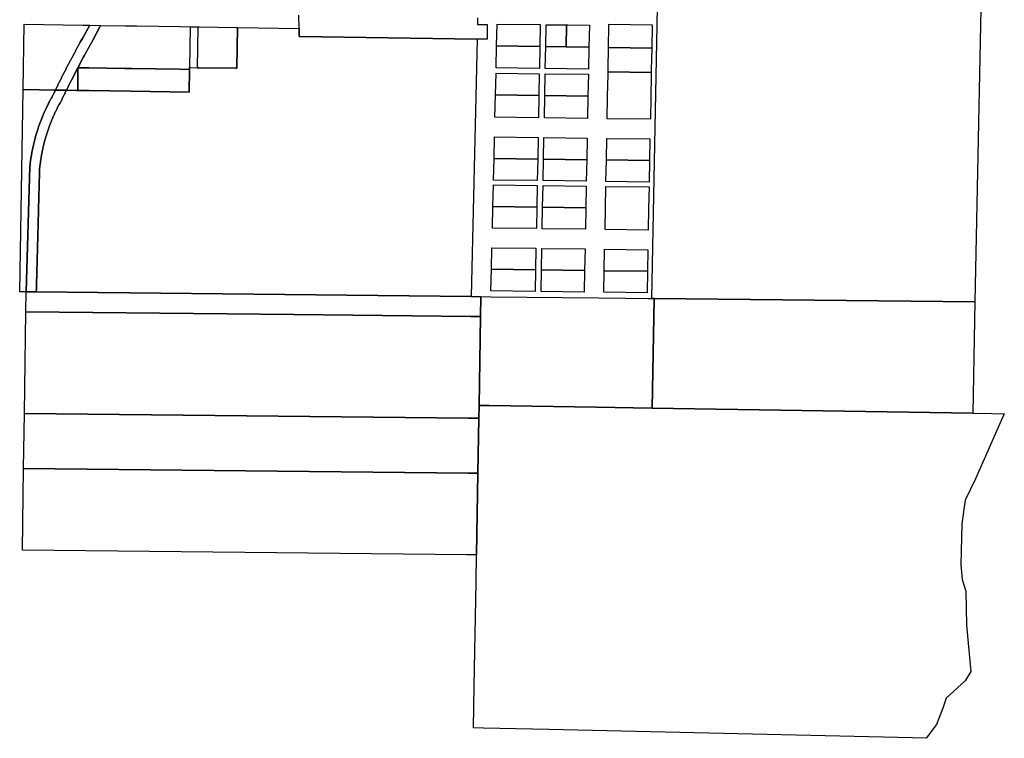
# Model space of a CAD drawing. Header units: feet. Extents: x 1432881 to 1462358, y 428034 to 438747.
# Tile 9 of 14: x 1459328 to 1462338, y 428034 to 430232. Entities that reach past the tile are written whole.
import ezdxf

# ---------------------------------------------------------------- set-up
doc = ezdxf.new("R2010")
doc.units = ezdxf.units.FT
doc.header["$MEASUREMENT"] = 0
doc.layers.add('Default_Current_Parcels', color=240, linetype='Continuous')
doc.layers.add('SH_Minor_Grid_Line', color=247, linetype='Continuous')

msp = doc.modelspace()

# ---------------------------------------------------------------- linework, layer by layer
at = {"layer": 'Default_Current_Parcels'}
msp.add_line((1459849.6, 430210.6), (1459849.6, 430210.6), dxfattribs=at)
at = {"layer": 'SH_Minor_Grid_Line'}
msp.add_line((1459849.6, 430210.6), (1459873.8, 430210.2), dxfattribs=at)
for points in [[(1462270.1, 430465), (1462247.5, 429369.3), (1461267.1, 429379.7), (1461261.5, 429379.7), (1461260.4, 429379.7), (1461281.5, 430477.9), (1462270.1, 430465)], [(1459437.8, 430017.8), (1459437.2, 430016.6), (1459338.3, 430018.2), (1459341.6, 430218.1), (1459521.6, 430215.5), (1459542.4, 430215.2), (1459521, 430177.1), (1459513.4, 430163.8), (1459511.3, 430159.2), (1459510.3, 430157.4), (1459509.3, 430155.6), (1459508.3, 430153.7), (1459507.3, 430151.9), (1459506.3, 430150.1), (1459505.3, 430148.2), (1459504.2, 430146.4), (1459503.2, 430144.6), (1459502.2, 430142.7), (1459501.2, 430140.9), (1459500.2, 430139), (1459499.2, 430137.2), (1459498.2, 430135.4), (1459497.2, 430133.5), (1459496.2, 430131.7), (1459495.2, 430129.9), (1459494.2, 430128), (1459493.2, 430126.2), (1459492.2, 430124.3), (1459491.2, 430122.5), (1459490.2, 430120.6), (1459489.2, 430118.8), (1459488.2, 430116.9), (1459487.2, 430115.1), (1459486.2, 430113.2), (1459485.2, 430111.4), (1459484.3, 430109.5), (1459483.3, 430107.7), (1459482.3, 430105.8), (1459481.3, 430104), (1459480.3, 430102.1), (1459479.3, 430100.3), (1459478.4, 430098.4), (1459477.4, 430096.5), (1459476.4, 430094.7), (1459475.4, 430092.8), (1459474.4, 430091), (1459473.6, 430089.1), (1459472.6, 430087.3), (1459471.6, 430085.4), (1459470.6, 430083.5), (1459469.7, 430081.7), (1459468.7, 430079.8), (1459467.7, 430077.9), (1459466.8, 430076.1), (1459465.8, 430074.2), (1459464.8, 430072.3), (1459463.9, 430070.4), (1459462.9, 430068.6), (1459462.1, 430066.7), (1459461.1, 430064.9), (1459460.1, 430063), (1459459.2, 430061.1), (1459458.2, 430059.2), (1459457.3, 430057.4), (1459456.3, 430055.5), (1459455.4, 430053.6), (1459454.4, 430051.7), (1459453.6, 430049.9), (1459452.6, 430048), (1459451.7, 430046.1), (1459450.7, 430044.2), (1459449.8, 430042.4), (1459448.8, 430040.4), (1459447.9, 430038.6), (1459446.9, 430036.7), (1459446.1, 430034.8), (1459445.2, 430032.9), (1459444.2, 430031), (1459443.3, 430029.2), (1459442.3, 430027.3), (1459441.4, 430025.4), (1459440.6, 430023.5), (1459439.6, 430021.6), (1459438.7, 430019.7), (1459437.8, 430017.8)], [(1460726.6, 430172.5), (1460722.5, 429997.6), (1460708, 429385.5), (1459378.9, 429399.6), (1459378.9, 429401), (1459378.9, 429403), (1459379.1, 429405.1), (1459379.1, 429407.2), (1459379.2, 429409.3), (1459379.2, 429411.4), (1459379.3, 429413.5), (1459379.3, 429415.6), (1459379.4, 429417.7), (1459379.4, 429419.8), (1459379.6, 429421.9), (1459379.6, 429424), (1459379.6, 429426.1), (1459379.7, 429428.2), (1459379.7, 429430.3), (1459379.8, 429432.4), (1459379.8, 429434.4), (1459379.9, 429436.5), (1459379.9, 429438.6), (1459380.1, 429440.7), (1459380.1, 429442.8), (1459380.1, 429444.9), (1459380.2, 429447), (1459380.2, 429449.1), (1459380.3, 429451.2), (1459380.3, 429453.3), (1459380.4, 429455.4), (1459380.4, 429457.5), (1459380.6, 429459.6), (1459380.6, 429461.7), (1459380.6, 429463.8), (1459380.7, 429465.9), (1459380.7, 429467.9), (1459380.8, 429470), (1459380.8, 429472.1), (1459380.9, 429474.2), (1459380.9, 429476.3), (1459381.1, 429478.4), (1459381.1, 429480.5), (1459381.1, 429482.6), (1459381.2, 429484.7), (1459381.2, 429486.8), (1459381.3, 429488.9), (1459381.3, 429490.9), (1459381.4, 429493), (1459381.4, 429495.1), (1459381.6, 429497.2), (1459381.6, 429499.3), (1459381.7, 429501.4), (1459381.7, 429503.5), (1459381.7, 429505.6), (1459381.8, 429507.7), (1459381.8, 429509.8), (1459381.9, 429511.9), (1459381.9, 429514), (1459382.1, 429516.1), (1459382.1, 429518.2), (1459382.2, 429520.3), (1459382.2, 429522.4), (1459382.2, 429524.4), (1459382.3, 429526.5), (1459382.3, 429528.6), (1459382.4, 429530.7), (1459382.4, 429532.8), (1459382.6, 429534.9), (1459382.6, 429537), (1459382.7, 429539.1), (1459382.7, 429541.2), (1459382.7, 429543.3), (1459382.8, 429545.4), (1459382.8, 429547.5), (1459382.9, 429549.6), (1459382.9, 429551.7), (1459383.1, 429553.8), (1459383.1, 429555.8), (1459383.2, 429557.9), (1459383.2, 429560), (1459383.3, 429562.1), (1459383.3, 429564.2), (1459383.3, 429566.3), (1459383.4, 429568.4), (1459383.4, 429570.5), (1459383.6, 429572.6), (1459383.6, 429574.7), (1459383.7, 429576.8), (1459383.7, 429578.9), (1459383.8, 429580.9), (1459383.8, 429583), (1459383.8, 429585.1), (1459383.9, 429587.2), (1459383.9, 429589.3), (1459384.1, 429591.4), (1459384.1, 429593.5), (1459384.2, 429595.6), (1459384.2, 429597.7), (1459384.3, 429599.8), (1459384.3, 429601.9), (1459384.3, 429604), (1459384.4, 429606.1), (1459384.4, 429608.2), (1459384.6, 429610.3), (1459384.6, 429612.3), (1459384.7, 429614.4), (1459384.7, 429616.5), (1459384.8, 429618.6), (1459384.8, 429620.7), (1459384.8, 429622.8), (1459384.9, 429624.9), (1459384.9, 429627), (1459385.1, 429629.1), (1459385.1, 429631.2), (1459385.2, 429633.3), (1459385.2, 429635.4), (1459385.3, 429637.4), (1459385.3, 429639.5), (1459385.4, 429641.6), (1459385.4, 429643.7), (1459385.4, 429645.8), (1459385.6, 429647.9), (1459385.6, 429650), (1459385.7, 429652.1), (1459385.7, 429654.2), (1459385.8, 429656.3), (1459385.8, 429658.4), (1459385.9, 429660.4), (1459385.9, 429662.5), (1459385.9, 429664.6), (1459386.1, 429666.7), (1459386.1, 429668.8), (1459386.2, 429670.9), (1459386.2, 429673), (1459386.3, 429675.1), (1459386.3, 429677.2), (1459386.4, 429679.3), (1459386.4, 429681.4), (1459386.4, 429683.5), (1459386.6, 429685.6), (1459386.6, 429687.7), (1459386.7, 429689.8), (1459386.7, 429691.9), (1459386.8, 429693.9), (1459386.8, 429696), (1459386.9, 429698.1), (1459386.9, 429700.2), (1459386.9, 429702.3), (1459387.1, 429704.4), (1459387.1, 429706.5), (1459387.2, 429708.6), (1459387.2, 429710.7), (1459387.3, 429712.8), (1459387.3, 429714.9), (1459387.4, 429716.9), (1459387.4, 429719), (1459387.6, 429721.1), (1459387.6, 429723.2), (1459387.6, 429725.3), (1459387.7, 429727.4), (1459387.7, 429729.5), (1459387.8, 429731.6), (1459387.8, 429733.7), (1459387.9, 429735.8), (1459387.9, 429737.9), (1459388.1, 429739.9), (1459388.1, 429742), (1459388.1, 429744.1), (1459388.2, 429746.2), (1459388.2, 429748.3), (1459388.3, 429750.4), (1459388.3, 429752.5), (1459388.4, 429754.6), (1459388.4, 429756.7), (1459388.6, 429758.8), (1459388.6, 429760.9), (1459388.6, 429763), (1459388.7, 429765.1), (1459388.7, 429767.1), (1459388.8, 429769.2), (1459388.8, 429771.3), (1459388.9, 429773.4), (1459388.9, 429775.5), (1459389.1, 429777.6), (1459389.3, 429780), (1459389.6, 429782.1), (1459389.8, 429784.1), (1459390.1, 429786.2), (1459390.3, 429788.3), (1459390.6, 429790.4), (1459390.8, 429792.5), (1459391.2, 429794.5), (1459391.4, 429796.6), (1459391.7, 429798.7), (1459392.1, 429800.8), (1459392.3, 429802.9), (1459392.7, 429804.9), (1459392.9, 429807), (1459393.3, 429809.1), (1459393.7, 429811.1), (1459393.9, 429813.2), (1459394.3, 429815.3), (1459394.7, 429817.3), (1459395.1, 429819.4), (1459395.4, 429821.4), (1459395.8, 429823.5), (1459396.3, 429825.6), (1459396.7, 429827.6), (1459397.1, 429829.7), (1459397.6, 429831.8), (1459397.9, 429833.8), (1459398.4, 429835.9), (1459398.8, 429837.9), (1459399.3, 429839.9), (1459399.8, 429842), (1459400.2, 429844), (1459400.7, 429846.1), (1459401.2, 429848.1), (1459401.7, 429850.2), (1459402.2, 429852.2), (1459402.7, 429854.3), (1459403.3, 429856.3), (1459403.8, 429858.3), (1459404.3, 429860.4), (1459404.8, 429862.4), (1459405.4, 429864.4), (1459405.9, 429866.4), (1459406.6, 429868.4), (1459407.2, 429870.4), (1459407.7, 429872.5), (1459408.3, 429874.5), (1459408.9, 429876.5), (1459409.6, 429878.5), (1459410.2, 429880.5), (1459410.8, 429882.5), (1459411.4, 429884.5), (1459412.1, 429886.5), (1459412.7, 429888.5), (1459413.3, 429890.5), (1459414.1, 429892.5), (1459414.7, 429894.5), (1459415.4, 429896.5), (1459416.1, 429898.5), (1459416.8, 429900.4), (1459417.4, 429902.4), (1459418.2, 429904.4), (1459418.9, 429906.4), (1459419.7, 429908.4), (1459420.3, 429910.3), (1459421.1, 429912.3), (1459421.8, 429914.2), (1459422.7, 429916.2), (1459423.4, 429918.1), (1459424.2, 429920.1), (1459424.9, 429922), (1459425.7, 429924), (1459426.6, 429925.9), (1459427.3, 429927.9), (1459428.2, 429929.8), (1459428.9, 429931.7), (1459429.8, 429933.7), (1459430.7, 429935.6), (1459431.4, 429937.5), (1459432.3, 429939.4), (1459433.2, 429941.4), (1459434.1, 429943.3), (1459434.9, 429945.2), (1459435.8, 429947.1), (1459436.7, 429949), (1459437.6, 429950.9), (1459438.6, 429952.8), (1459439.4, 429954.7), (1459440.3, 429956.5), (1459441.3, 429958.4), (1459442.2, 429960.3), (1459443.2, 429962.2), (1459444.1, 429964.1), (1459445.1, 429965.9), (1459446.1, 429967.8), (1459447.1, 429969.7), (1459447.9, 429971.5), (1459449, 429973.2), (1459450.4, 429975.4), (1459451.9, 429977.5), (1459453.1, 429979.4), (1459453.9, 429981.3), (1459454.8, 429983.2), (1459455.7, 429985.1), (1459456.7, 429987), (1459457.6, 429988.9), (1459458.4, 429990.8), (1459459.3, 429992.7), (1459460.2, 429994.6), (1459461.2, 429996.4), (1459462.1, 429998.4), (1459462.9, 430000.2), (1459463.8, 430002.1), (1459464.8, 430004), (1459465.7, 430005.9), (1459466.6, 430007.8), (1459467.6, 430009.7), (1459468.4, 430011.6), (1459469.3, 430013.4), (1459470.6, 430016.1), (1459501.4, 430015.7), (1459505.7, 430015.6), (1459518.3, 430015.5), (1459539.4, 430015.2), (1459668.3, 430013.3), (1459846.3, 430010.6), (1459847.4, 430080.1), (1459847.5, 430085.6), (1459872, 430085.2), (1459875.3, 430085.2), (1459987.5, 430083.5), (1459992, 430083.4), (1459992, 430083.5), (1459993.8, 430208.4), (1460181.9, 430205.6), (1460182.1, 430180.6), (1460726.6, 430172.5)], [(1459471.3, 430017.3), (1459470.6, 430016.1), (1459437.2, 430016.6), (1459437.8, 430017.8), (1459438.7, 430019.7), (1459439.6, 430021.6), (1459440.6, 430023.5), (1459441.4, 430025.4), (1459442.3, 430027.3), (1459443.3, 430029.2), (1459444.2, 430031), (1459445.2, 430032.9), (1459446.1, 430034.8), (1459446.9, 430036.7), (1459447.9, 430038.6), (1459448.8, 430040.4), (1459449.8, 430042.4), (1459450.7, 430044.2), (1459451.7, 430046.1), (1459452.6, 430048), (1459453.6, 430049.9), (1459454.4, 430051.7), (1459455.4, 430053.6), (1459456.3, 430055.5), (1459457.3, 430057.4), (1459458.2, 430059.2), (1459459.2, 430061.1), (1459460.1, 430063), (1459461.1, 430064.9), (1459462.1, 430066.7), (1459462.9, 430068.6), (1459463.9, 430070.4), (1459464.8, 430072.3), (1459465.8, 430074.2), (1459466.8, 430076.1), (1459467.7, 430077.9), (1459468.7, 430079.8), (1459469.7, 430081.7), (1459470.6, 430083.5), (1459471.6, 430085.4), (1459472.6, 430087.3), (1459473.6, 430089.1), (1459474.4, 430091), (1459475.4, 430092.8), (1459476.4, 430094.7), (1459477.4, 430096.5), (1459478.4, 430098.4), (1459479.3, 430100.3), (1459480.3, 430102.1), (1459481.3, 430104), (1459482.3, 430105.8), (1459483.3, 430107.7), (1459484.3, 430109.5), (1459485.2, 430111.4), (1459486.2, 430113.2), (1459487.2, 430115.1), (1459488.2, 430116.9), (1459489.2, 430118.8), (1459490.2, 430120.6), (1459491.2, 430122.5), (1459492.2, 430124.3), (1459493.2, 430126.2), (1459494.2, 430128), (1459495.2, 430129.9), (1459496.2, 430131.7), (1459497.2, 430133.5), (1459498.2, 430135.4), (1459499.2, 430137.2), (1459500.2, 430139), (1459501.2, 430140.9), (1459502.2, 430142.7), (1459503.2, 430144.6), (1459504.2, 430146.4), (1459505.3, 430148.2), (1459506.3, 430150.1), (1459507.3, 430151.9), (1459508.3, 430153.7), (1459509.3, 430155.6), (1459510.3, 430157.4), (1459511.3, 430159.2), (1459513.4, 430163.8), (1459521, 430177.1), (1459542.4, 430215.2), (1459575, 430214.7), (1459551.8, 430169.1), (1459550.8, 430167.3), (1459549.7, 430165.5), (1459548.7, 430163.7), (1459547.7, 430161.8), (1459546.6, 430160), (1459545.6, 430158.2), (1459544.6, 430156.4), (1459543.6, 430154.5), (1459542.4, 430152.7), (1459541.4, 430150.9), (1459540.5, 430149.2), (1459539.4, 430147.2), (1459538.4, 430145.4), (1459537.3, 430143.6), (1459536.3, 430141.8), (1459535.3, 430139.9), (1459534.3, 430138.1), (1459533.3, 430136.3), (1459532.3, 430134.4), (1459531.2, 430132.6), (1459530.2, 430130.8), (1459529.2, 430128.9), (1459528.2, 430127.1), (1459527.2, 430125.2), (1459526.2, 430123.4), (1459525.2, 430121.5), (1459522.2, 430116.8), (1459519.9, 430112.3), (1459505.6, 430085.2), (1459486.2, 430047.3), (1459485.2, 430045.4), (1459484.3, 430043.5), (1459483.3, 430041.7), (1459482.3, 430039.8), (1459481.4, 430037.9), (1459480.4, 430036), (1459479.6, 430034.2), (1459478.6, 430032.3), (1459477.7, 430030.4), (1459476.8, 430028.5), (1459475.8, 430026.6), (1459474.9, 430024.8), (1459473.9, 430022.9), (1459473.1, 430021), (1459472.1, 430019.1), (1459471.3, 430017.3)], [(1459505.6, 430085.2), (1459519.9, 430112.3), (1459522.2, 430116.8), (1459525.2, 430121.5), (1459526.2, 430123.4), (1459527.2, 430125.2), (1459528.2, 430127.1), (1459529.2, 430128.9), (1459530.2, 430130.8), (1459531.2, 430132.6), (1459532.3, 430134.4), (1459533.3, 430136.3), (1459534.3, 430138.1), (1459535.3, 430139.9), (1459536.3, 430141.8), (1459537.3, 430143.6), (1459538.4, 430145.4), (1459539.4, 430147.2), (1459540.5, 430149.2), (1459541.4, 430150.9), (1459542.4, 430152.7), (1459543.6, 430154.5), (1459544.6, 430156.4), (1459545.6, 430158.2), (1459546.6, 430160), (1459547.7, 430161.8), (1459548.7, 430163.7), (1459549.7, 430165.5), (1459550.8, 430167.3), (1459551.8, 430169.1), (1459575, 430214.7), (1459651.6, 430213.6), (1459686.6, 430213), (1459818.8, 430211), (1459849.6, 430210.6), (1459847.5, 430085.6), (1459847.4, 430080.1), (1459816.9, 430080.6), (1459669.4, 430082.8), (1459649.4, 430083.1), (1459539.5, 430084.7), (1459519.4, 430085), (1459505.6, 430085.2)], [(1459992, 430083.5), (1459992, 430083.4), (1459987.5, 430083.5), (1459875.3, 430085.2), (1459872, 430085.2), (1459873.8, 430210.2), (1459877.1, 430210.2), (1459989.6, 430208.5), (1459993.8, 430208.4), (1459992, 430083.5)], [(1460919.4, 430217), (1460918.1, 430150), (1460786.1, 430151.7), (1460787.7, 430218.7), (1460919.4, 430217)], [(1460999.4, 430216), (1460998.1, 430149), (1460936.1, 430149.8), (1460937.4, 430216.8), (1460999.4, 430216)], [(1461069.4, 430215), (1461068.1, 430148), (1461002.1, 430148.9), (1460998.1, 430149), (1460999.4, 430216), (1461003.4, 430215.9), (1461069.4, 430215)], [(1461261.4, 430212.5), (1461260.1, 430145.5), (1461128.1, 430147.3), (1461129.4, 430214.2), (1461129.5, 430218.2), (1461261.5, 430216.5), (1461261.4, 430212.5)], [(1460918.1, 430150), (1460916.8, 430083), (1460784.6, 430084.7), (1460786.1, 430151.7), (1460918.1, 430150)], [(1461068.1, 430148), (1461066.8, 430081), (1460934.8, 430082.8), (1460936.1, 430149.8), (1460998.1, 430149), (1461002.1, 430148.9), (1461068.1, 430148)], [(1461258.8, 430078.5), (1461258.7, 430070.5), (1461126.7, 430072.3), (1461126.8, 430080.3), (1461128.1, 430147.3), (1461260.1, 430145.5), (1461258.8, 430078.5)], [(1459486.2, 430047.3), (1459505.6, 430085.2), (1459505.7, 430015.6), (1459501.4, 430015.7), (1459470.6, 430016.1), (1459471.3, 430017.3), (1459472.1, 430019.1), (1459473.1, 430021), (1459473.9, 430022.9), (1459474.9, 430024.8), (1459475.8, 430026.6), (1459476.8, 430028.5), (1459477.7, 430030.4), (1459478.6, 430032.3), (1459479.6, 430034.2), (1459480.4, 430036), (1459481.4, 430037.9), (1459482.3, 430039.8), (1459483.3, 430041.7), (1459484.3, 430043.5), (1459485.2, 430045.4), (1459486.2, 430047.3)], [(1459847.4, 430080.1), (1459846.3, 430010.6), (1459668.3, 430013.3), (1459539.4, 430015.2), (1459518.3, 430015.5), (1459505.7, 430015.6), (1459505.6, 430085.2), (1459519.4, 430085), (1459539.5, 430084.7), (1459649.4, 430083.1), (1459669.4, 430082.8), (1459816.9, 430080.6), (1459847.4, 430080.1)], [(1461257.2, 429995.6), (1461255.9, 429927.5), (1461123.9, 429929.2), (1461125.2, 429997.3), (1461126.5, 430064.3), (1461126.7, 430072.3), (1461258.7, 430070.5), (1461258.5, 430062.5), (1461257.2, 429995.6)], [(1460916.5, 430067), (1460915.2, 430000), (1460782.6, 430001.8), (1460784.2, 430068.7), (1460916.5, 430067)], [(1461066.5, 430065.1), (1461065.2, 429998.1), (1460933.2, 429999.8), (1460934.5, 430066.8), (1461066.5, 430065.1)], [(1459359.1, 429782.9), (1459347.9, 429400), (1459347.3, 429400), (1459328.1, 429400.2), (1459338.3, 430018.2), (1459437.2, 430016.6), (1459435.9, 430014), (1459435.1, 430012.2), (1459434.2, 430010.3), (1459433.2, 430008.4), (1459432.3, 430006.5), (1459431.4, 430004.6), (1459430.6, 430002.7), (1459429.7, 430000.8), (1459428.7, 429998.9), (1459427.8, 429997), (1459426.9, 429995.1), (1459425.9, 429993.3), (1459424.6, 429991.7), (1459423.4, 429989.9), (1459422.4, 429988.1), (1459421.4, 429986.3), (1459420.4, 429984.4), (1459419.6, 429982.5), (1459415.9, 429975.6), (1459414.7, 429973.1), (1459410.8, 429965.1), (1459408.9, 429961), (1459406.6, 429956), (1459402.9, 429947.8), (1459400.7, 429942.8), (1459399.1, 429938.7), (1459395.7, 429930.4), (1459393.6, 429925.2), (1459392.1, 429921), (1459388.9, 429912.7), (1459386.1, 429904.3), (1459383.2, 429895.8), (1459380.6, 429887.3), (1459377.9, 429878.7), (1459375.6, 429870.1), (1459373.3, 429861.4), (1459371.2, 429852.8), (1459369.2, 429844.1), (1459367.3, 429835.4), (1459365.6, 429826.7), (1459364.1, 429817.9), (1459362.6, 429809.1), (1459361.3, 429800.4), (1459360.3, 429792.6), (1459359.7, 429788.1), (1459359.1, 429782.9)], [(1459378.9, 429401), (1459378.9, 429399.6), (1459348.5, 429400), (1459347.9, 429400), (1459359.1, 429782.9), (1459359.7, 429788.1), (1459360.3, 429792.6), (1459361.3, 429800.4), (1459362.6, 429809.1), (1459364.1, 429817.9), (1459365.6, 429826.7), (1459367.3, 429835.4), (1459369.2, 429844.1), (1459371.2, 429852.8), (1459373.3, 429861.4), (1459375.6, 429870.1), (1459377.9, 429878.7), (1459380.6, 429887.3), (1459383.2, 429895.8), (1459386.1, 429904.3), (1459388.9, 429912.7), (1459392.1, 429921), (1459393.6, 429925.2), (1459395.7, 429930.4), (1459399.1, 429938.7), (1459400.7, 429942.8), (1459402.9, 429947.8), (1459406.6, 429956), (1459408.9, 429961), (1459410.8, 429965.1), (1459414.7, 429973.1), (1459415.9, 429975.6), (1459419.6, 429982.5), (1459420.4, 429984.4), (1459421.4, 429986.3), (1459422.4, 429988.1), (1459423.4, 429989.9), (1459424.6, 429991.7), (1459425.9, 429993.3), (1459426.9, 429995.1), (1459427.8, 429997), (1459428.7, 429998.9), (1459429.7, 430000.8), (1459430.6, 430002.7), (1459431.4, 430004.6), (1459432.3, 430006.5), (1459433.2, 430008.4), (1459434.2, 430010.3), (1459435.1, 430012.2), (1459435.9, 430014), (1459437.2, 430016.6), (1459470.6, 430016.1), (1459469.3, 430013.4), (1459468.4, 430011.6), (1459467.6, 430009.7), (1459466.6, 430007.8), (1459465.7, 430005.9), (1459464.8, 430004), (1459463.8, 430002.1), (1459462.9, 430000.2), (1459462.1, 429998.4), (1459461.2, 429996.4), (1459460.2, 429994.6), (1459459.3, 429992.7), (1459458.4, 429990.8), (1459457.6, 429988.9), (1459456.7, 429987), (1459455.7, 429985.1), (1459454.8, 429983.2), (1459453.9, 429981.3), (1459453.1, 429979.4), (1459451.9, 429977.5), (1459450.4, 429975.4), (1459449, 429973.2), (1459447.9, 429971.5), (1459447.1, 429969.7), (1459446.1, 429967.8), (1459445.1, 429965.9), (1459444.1, 429964.1), (1459443.2, 429962.2), (1459442.2, 429960.3), (1459441.3, 429958.4), (1459440.3, 429956.5), (1459439.4, 429954.7), (1459438.6, 429952.8), (1459437.6, 429950.9), (1459436.7, 429949), (1459435.8, 429947.1), (1459434.9, 429945.2), (1459434.1, 429943.3), (1459433.2, 429941.4), (1459432.3, 429939.4), (1459431.4, 429937.5), (1459430.7, 429935.6), (1459429.8, 429933.7), (1459428.9, 429931.7), (1459428.2, 429929.8), (1459427.3, 429927.9), (1459426.6, 429925.9), (1459425.7, 429924), (1459424.9, 429922), (1459424.2, 429920.1), (1459423.4, 429918.1), (1459422.7, 429916.2), (1459421.8, 429914.2), (1459421.1, 429912.3), (1459420.3, 429910.3), (1459419.7, 429908.4), (1459418.9, 429906.4), (1459418.2, 429904.4), (1459417.4, 429902.4), (1459416.8, 429900.4), (1459416.1, 429898.5), (1459415.4, 429896.5), (1459414.7, 429894.5), (1459414.1, 429892.5), (1459413.3, 429890.5), (1459412.7, 429888.5), (1459412.1, 429886.5), (1459411.4, 429884.5), (1459410.8, 429882.5), (1459410.2, 429880.5), (1459409.6, 429878.5), (1459408.9, 429876.5), (1459408.3, 429874.5), (1459407.7, 429872.5), (1459407.2, 429870.4), (1459406.6, 429868.4), (1459405.9, 429866.4), (1459405.4, 429864.4), (1459404.8, 429862.4), (1459404.3, 429860.4), (1459403.8, 429858.3), (1459403.3, 429856.3), (1459402.7, 429854.3), (1459402.2, 429852.2), (1459401.7, 429850.2), (1459401.2, 429848.1), (1459400.7, 429846.1), (1459400.2, 429844), (1459399.8, 429842), (1459399.3, 429839.9), (1459398.8, 429837.9), (1459398.4, 429835.9), (1459397.9, 429833.8), (1459397.6, 429831.8), (1459397.1, 429829.7), (1459396.7, 429827.6), (1459396.3, 429825.6), (1459395.8, 429823.5), (1459395.4, 429821.4), (1459395.1, 429819.4), (1459394.7, 429817.3), (1459394.3, 429815.3), (1459393.9, 429813.2), (1459393.7, 429811.1), (1459393.3, 429809.1), (1459392.9, 429807), (1459392.7, 429804.9), (1459392.3, 429802.9), (1459392.1, 429800.8), (1459391.7, 429798.7), (1459391.4, 429796.6), (1459391.2, 429794.5), (1459390.8, 429792.5), (1459390.6, 429790.4), (1459390.3, 429788.3), (1459390.1, 429786.2), (1459389.8, 429784.1), (1459389.6, 429782.1), (1459389.3, 429780), (1459389.1, 429777.6), (1459388.9, 429775.5), (1459388.9, 429773.4), (1459388.8, 429771.3), (1459388.8, 429769.2), (1459388.7, 429767.1), (1459388.7, 429765.1), (1459388.6, 429763), (1459388.6, 429760.9), (1459388.6, 429758.8), (1459388.4, 429756.7), (1459388.4, 429754.6), (1459388.3, 429752.5), (1459388.3, 429750.4), (1459388.2, 429748.3), (1459388.2, 429746.2), (1459388.1, 429744.1), (1459388.1, 429742), (1459388.1, 429739.9), (1459387.9, 429737.9), (1459387.9, 429735.8), (1459387.8, 429733.7), (1459387.8, 429731.6), (1459387.7, 429729.5), (1459387.7, 429727.4), (1459387.6, 429725.3), (1459387.6, 429723.2), (1459387.6, 429721.1), (1459387.4, 429719), (1459387.4, 429716.9), (1459387.3, 429714.9), (1459387.3, 429712.8), (1459387.2, 429710.7), (1459387.2, 429708.6), (1459387.1, 429706.5), (1459387.1, 429704.4), (1459386.9, 429702.3), (1459386.9, 429700.2), (1459386.9, 429698.1), (1459386.8, 429696), (1459386.8, 429693.9), (1459386.7, 429691.9), (1459386.7, 429689.8), (1459386.6, 429687.7), (1459386.6, 429685.6), (1459386.4, 429683.5), (1459386.4, 429681.4), (1459386.4, 429679.3), (1459386.3, 429677.2), (1459386.3, 429675.1), (1459386.2, 429673), (1459386.2, 429670.9), (1459386.1, 429668.8), (1459386.1, 429666.7), (1459385.9, 429664.6), (1459385.9, 429662.5), (1459385.9, 429660.4), (1459385.8, 429658.4), (1459385.8, 429656.3), (1459385.7, 429654.2), (1459385.7, 429652.1), (1459385.6, 429650), (1459385.6, 429647.9), (1459385.4, 429645.8), (1459385.4, 429643.7), (1459385.4, 429641.6), (1459385.3, 429639.5), (1459385.3, 429637.4), (1459385.2, 429635.4), (1459385.2, 429633.3), (1459385.1, 429631.2), (1459385.1, 429629.1), (1459384.9, 429627), (1459384.9, 429624.9), (1459384.8, 429622.8), (1459384.8, 429620.7), (1459384.8, 429618.6), (1459384.7, 429616.5), (1459384.7, 429614.4), (1459384.6, 429612.3), (1459384.6, 429610.3), (1459384.4, 429608.2), (1459384.4, 429606.1), (1459384.3, 429604), (1459384.3, 429601.9), (1459384.3, 429599.8), (1459384.2, 429597.7), (1459384.2, 429595.6), (1459384.1, 429593.5), (1459384.1, 429591.4), (1459383.9, 429589.3), (1459383.9, 429587.2), (1459383.8, 429585.1), (1459383.8, 429583), (1459383.8, 429580.9), (1459383.7, 429578.9), (1459383.7, 429576.8), (1459383.6, 429574.7), (1459383.6, 429572.6), (1459383.4, 429570.5), (1459383.4, 429568.4), (1459383.3, 429566.3), (1459383.3, 429564.2), (1459383.3, 429562.1), (1459383.2, 429560), (1459383.2, 429557.9), (1459383.1, 429555.8), (1459383.1, 429553.8), (1459382.9, 429551.7), (1459382.9, 429549.6), (1459382.8, 429547.5), (1459382.8, 429545.4), (1459382.7, 429543.3), (1459382.7, 429541.2), (1459382.7, 429539.1), (1459382.6, 429537), (1459382.6, 429534.9), (1459382.4, 429532.8), (1459382.4, 429530.7), (1459382.3, 429528.6), (1459382.3, 429526.5), (1459382.2, 429524.4), (1459382.2, 429522.4), (1459382.2, 429520.3), (1459382.1, 429518.2), (1459382.1, 429516.1), (1459381.9, 429514), (1459381.9, 429511.9), (1459381.8, 429509.8), (1459381.8, 429507.7), (1459381.7, 429505.6), (1459381.7, 429503.5), (1459381.7, 429501.4), (1459381.6, 429499.3), (1459381.6, 429497.2), (1459381.4, 429495.1), (1459381.4, 429493), (1459381.3, 429490.9), (1459381.3, 429488.9), (1459381.2, 429486.8), (1459381.2, 429484.7), (1459381.1, 429482.6), (1459381.1, 429480.5), (1459381.1, 429478.4), (1459380.9, 429476.3), (1459380.9, 429474.2), (1459380.8, 429472.1), (1459380.8, 429470), (1459380.7, 429467.9), (1459380.7, 429465.9), (1459380.6, 429463.8), (1459380.6, 429461.7), (1459380.6, 429459.6), (1459380.4, 429457.5), (1459380.4, 429455.4), (1459380.3, 429453.3), (1459380.3, 429451.2), (1459380.2, 429449.1), (1459380.2, 429447), (1459380.1, 429444.9), (1459380.1, 429442.8), (1459380.1, 429440.7), (1459379.9, 429438.6), (1459379.9, 429436.5), (1459379.8, 429434.4), (1459379.8, 429432.4), (1459379.7, 429430.3), (1459379.7, 429428.2), (1459379.6, 429426.1), (1459379.6, 429424), (1459379.6, 429421.9), (1459379.4, 429419.8), (1459379.4, 429417.7), (1459379.3, 429415.6), (1459379.3, 429413.5), (1459379.2, 429411.4), (1459379.2, 429409.3), (1459379.1, 429407.2), (1459379.1, 429405.1), (1459378.9, 429403), (1459378.9, 429401)], [(1460915.2, 430000), (1460913.9, 429932), (1460781, 429933.7), (1460782.6, 430001.8), (1460915.2, 430000)], [(1461065.2, 429998.1), (1461063.9, 429930), (1460931.9, 429931.7), (1460933.2, 429999.8), (1461065.2, 429998.1)], [(1460912.8, 429872), (1460911.5, 429806), (1460778, 429807.7), (1460779.6, 429873.7), (1460912.8, 429872)], [(1461062.8, 429870), (1461061.5, 429804), (1460929.5, 429805.8), (1460930.8, 429871.8), (1461062.8, 429870)], [(1461254.8, 429867.5), (1461253.5, 429801.5), (1461121.5, 429803.3), (1461122.8, 429869.2), (1461254.8, 429867.5)], [(1460911.5, 429806), (1460910.2, 429740), (1460776.5, 429741.8), (1460778, 429807.7), (1460911.5, 429806)], [(1461061.5, 429804), (1461060.2, 429738.1), (1460928.2, 429739.8), (1460929.5, 429805.8), (1461061.5, 429804)], [(1461253.5, 429801.5), (1461252.2, 429735.5), (1461120.2, 429737.3), (1461121.5, 429803.3), (1461253.5, 429801.5)], [(1460909.9, 429725), (1460908.6, 429659), (1460774.6, 429660.8), (1460776.1, 429726.8), (1460909.9, 429725)], [(1461059.9, 429723.1), (1461058.7, 429657.1), (1460926.6, 429658.8), (1460927.9, 429724.8), (1461059.9, 429723.1)], [(1461250.7, 429654.6), (1461249.4, 429588.6), (1461117.4, 429590.3), (1461118.7, 429656.3), (1461119.9, 429722.3), (1461251.9, 429720.5), (1461250.7, 429654.6)], [(1460908.6, 429659), (1460907.4, 429593), (1460773, 429594.8), (1460774.6, 429660.8), (1460908.6, 429659)], [(1461058.7, 429657.1), (1461057.4, 429591.1), (1460925.4, 429592.8), (1460926.6, 429658.8), (1461058.7, 429657.1)], [(1460906.3, 429533), (1460905, 429467.1), (1460770, 429468.8), (1460771.6, 429534.8), (1460906.3, 429533)], [(1461056.2, 429531.1), (1461054.9, 429465.1), (1460923, 429466.8), (1460924.3, 429532.8), (1461056.2, 429531.1)], [(1461248.2, 429528.6), (1461247, 429462.6), (1461115, 429464.3), (1461116.2, 429530.3), (1461248.2, 429528.6)], [(1460905, 429467.1), (1460903.7, 429401.1), (1460768.5, 429402.8), (1460770, 429468.8), (1460905, 429467.1)], [(1461054.9, 429465.1), (1461053.7, 429399.1), (1460921.7, 429400.8), (1460923, 429466.8), (1461054.9, 429465.1)], [(1461247, 429462.6), (1461245.7, 429396.6), (1461113.7, 429398.3), (1461115, 429464.3), (1461247, 429462.6)], [(1460738, 429385.3), (1460737, 429324.2), (1460707, 429324.5), (1460166.3, 429330.2), (1459346.5, 429338.9), (1459347.9, 429400), (1459348.5, 429400), (1459378.9, 429399.6), (1460708, 429385.5), (1460738, 429385.3)], [(1461267.1, 429379.7), (1461261.4, 429043.9), (1461091.4, 429046.6), (1460762.3, 429051.9), (1460732.3, 429052.4), (1460737, 429324.2), (1460738, 429385.3), (1460768, 429384.9), (1461097.1, 429381.5), (1461180.3, 429380.6), (1461249.2, 429379.9), (1461257, 429379.7), (1461260.4, 429379.7), (1461261.5, 429379.7), (1461267.1, 429379.7)], [(1462247.5, 429369.3), (1462241.7, 429028.3), (1461261.4, 429043.9), (1461267.1, 429379.7), (1462247.5, 429369.3)], [(1460732.3, 429052.4), (1460731.6, 429013.1), (1460701.6, 429013.4), (1460700.5, 429013.4), (1459342.3, 429027.8), (1459346.5, 429338.9), (1460166.3, 429330.2), (1460707, 429324.5), (1460737, 429324.2), (1460732.3, 429052.4)], [(1462130.9, 428076.7), (1462099.3, 428034.3), (1462057.2, 428035.3), (1460945.4, 428061.2), (1460745.4, 428065.8), (1460715.3, 428066.5), (1460717.6, 428195.1), (1460723, 428510.8), (1460724.5, 428595.3), (1460728.8, 428845.3), (1460731.6, 429013.1), (1460732.3, 429052.4), (1460762.3, 429051.9), (1461091.4, 429046.6), (1461261.4, 429043.9), (1462241.7, 429028.3), (1462299.5, 429027.4), (1462337.9, 429026.8), (1462324.8, 428998.9), (1462249.7, 428828.3), (1462218.4, 428763.1), (1462207.7, 428690.6), (1462205.2, 428564.5), (1462209.3, 428520), (1462220.8, 428483.9), (1462222.5, 428380), (1462230.7, 428292.6), (1462235.7, 428239.1), (1462218.4, 428210.2), (1462194.4, 428188.8), (1462159.8, 428156.6), (1462149.9, 428126.1), (1462130.9, 428076.7)], [(1460731.6, 429013.1), (1460728.8, 428845.3), (1460698.8, 428845.6), (1459340.1, 428860), (1459342.3, 429027.8), (1460700.5, 429013.4), (1460701.6, 429013.4), (1460731.6, 429013.1)], [(1460728.8, 428845.3), (1460724.5, 428595.3), (1460694.5, 428595.6), (1459336.7, 428610), (1459340.1, 428860), (1460698.8, 428845.6), (1460728.8, 428845.3)]]:
    msp.add_lwpolyline(points, close=True, dxfattribs=at)
msp.add_lwpolyline([(1460727.9, 430237.5), (1460727.5, 430217.5), (1460757.5, 430217.1), (1460757.5, 430217.1), (1460756.6, 430172.1), (1460726.6, 430172.5), (1460182.1, 430180.6), (1460181.9, 430205.6), (1460181.6, 430245.6)], dxfattribs=at)

doc.saveas('drawing.dxf')
